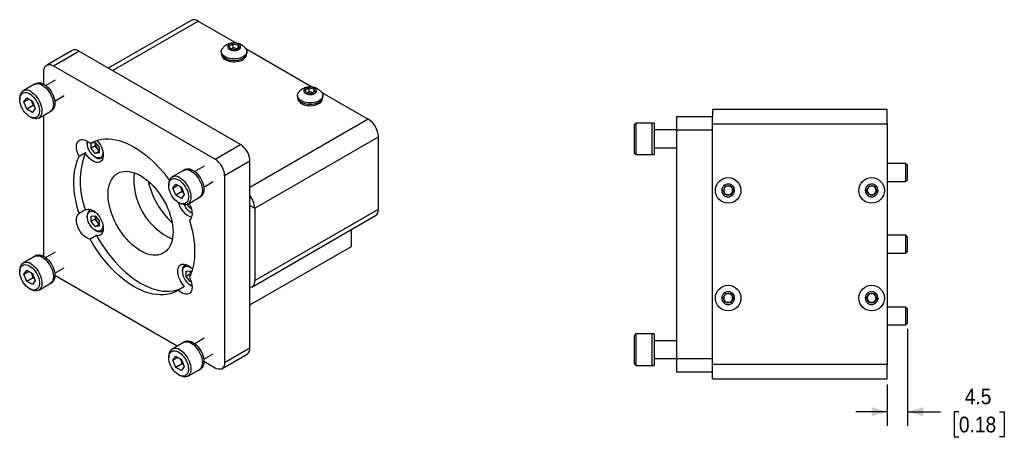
# Model space of a CAD drawing. Header units: millimetres. Extents: x 4 to 432, y 0 to 276.
# Tile 2 of 6: x 6 to 226, y 179 to 272. Entities that reach past the tile are written whole.
import ezdxf

# ---------------------------------------------------------------- set-up
doc = ezdxf.new("R2010")
doc.units = ezdxf.units.MM
doc.linetypes.add('SLD-Solid', pattern=[0])
doc.layers.add('DIMENSIONS', color=140, linetype='SLD-Solid', lineweight=25)
doc.styles.add('SLDTEXTSTYLE0', font='GOTHIC.TTF', dxfattribs={"width": 0.913})
doc.dimstyles.new('SLDDIMSTYLE4', dxfattribs={"dimtxt": 3.5, "dimasz": 3.5, "dimexe": 0, "dimexo": 0.0625, "dimgap": 0.875, "dimtad": 0, "dimtih": 1, "dimtoh": 1, "dimdec": 1, "dimrnd": 1e-09, "dimzin": 12, "dimdsep": 46, "dimtxsty": 'SLDTEXTSTYLE0', "dimsah": 1, "dimcen": 0.09, "dimadec": 0, "dimazin": 3, "dimtfac": 1, "dimtdec": 1, "dimtmove": 0, "dimatfit": 0, "dimfxl": 0, "dimfrac": 2, "dimtolj": 1, "dimtzin": 12, "dimarcsym": 0})

# ---------------------------------------------------------------- blocks, each defined once
blk = doc.blocks.new('_D_8')
at = {"layer": 'DIMENSIONS'}
for p, q in [((203.97, 203.01), (203.97, 181.38)), ((199.47, 190.62), (199.47, 181.38)), ((199.47, 184.56), (192.47, 184.56)), ((203.97, 184.56), (211.31, 184.56)), ((215.44, 184.53), (214.38, 184.53)), ((214.38, 184.53), (214.38, 178.97)), ((224.5, 184.53), (225.56, 184.53)), ((225.56, 184.53), (225.56, 178.97)), ((214.38, 178.97), (215.44, 178.97)), ((225.56, 178.97), (224.5, 178.97))]:
    blk.add_line(p, q, dxfattribs=at)
for points in [[(199.47, 184.56), (195.97, 185.56), (195.97, 183.56)], [(203.97, 184.56), (207.47, 183.56), (207.47, 185.56)]]:
    blk.add_solid(points, dxfattribs=at)
at = {"layer": 'DIMENSIONS', "char_height": 3.5, "attachment_point": 1, "style": 'SLDTEXTSTYLE0'}
for s, insert in [('4.5', (216.74, 189.71)), ('0.18', (215.44, 183.45))]:
    blk.add_mtext(s, dxfattribs=dict(at, insert=insert))

msp = doc.modelspace()

# ---------------------------------------------------------------- linework, layer by layer
for p, q in [((44.18, 271.8), (25.7, 261.13)), ((26.63, 260.6), (45.76, 271.64)), ((45.76, 271.64), (54.32, 266.71)), ((52.66, 266.05), (53.47, 266.52)), ((52.96, 265.41), (52.66, 266.05)), ((53.47, 266.52), (54.59, 266.35)), ((53.47, 266.52), (53.47, 265.67)), ((54.59, 266.35), (54.89, 265.7)), ((54.59, 266.35), (54.59, 265.53)), ((17.62, 265.08), (11.97, 261.81)), ((13.47, 261.66), (19.12, 264.93)), ((55.19, 244.11), (19.12, 264.93)), ((50.92, 264.84), (50.92, 264.53)), ((54.07, 265.23), (52.96, 265.41)), ((53, 265.4), (53.07, 265.44)), ((53.07, 265.44), (53.01, 265.4)), ((53.07, 265.44), (53.47, 265.67)), ((53.47, 265.67), (54.03, 265.59)), ((54.03, 265.59), (54.54, 265.51)), ((54.89, 265.7), (54.07, 265.23)), ((56.37, 265.52), (71.29, 256.91)), ((56.62, 264.53), (56.62, 264.84)), ((13.47, 261.66), (49.53, 240.85)), ((11.35, 257.58), (11.35, 260.44)), ((9.24, 257.55), (6.69, 256.08)), ((9.59, 257.75), (9.24, 257.55)), ((13.88, 258.5), (11.78, 257.28)), ((13.78, 253.82), (15.88, 255.03)), ((67.89, 255.04), (67.89, 254.73)), ((69.63, 256.25), (70.44, 256.72)), ((69.93, 255.61), (69.63, 256.25)), ((71.04, 255.44), (69.93, 255.61)), ((69.97, 255.6), (70.04, 255.64)), ((70.04, 255.64), (69.98, 255.6)), ((70.04, 255.64), (70.44, 255.87)), ((70.44, 256.72), (71.56, 256.55)), ((70.44, 256.72), (70.44, 255.87)), ((70.44, 255.87), (71, 255.79)), ((71, 255.79), (71.52, 255.71)), ((71.86, 255.91), (71.04, 255.44)), ((71.56, 256.55), (71.86, 255.91)), ((71.56, 256.55), (71.56, 255.73)), ((73.34, 255.73), (83.7, 249.74)), ((73.59, 254.73), (73.59, 255.04)), ((5.97, 254.48), (5.97, 254.15)), ((6.91, 253.61), (7.53, 254.5)), ((6.91, 253.61), (7.99, 254.24)), ((7.53, 251.99), (6.91, 253.61)), ((7.53, 254.5), (8.79, 253.78)), ((8.95, 252.81), (7.53, 251.99)), ((8.51, 253.94), (8.64, 253.62)), ((8.64, 253.62), (8.95, 252.81)), ((8.79, 253.78), (9.42, 252.16)), ((8.95, 252.81), (9.23, 252.65)), ((8.79, 251.27), (7.53, 251.99)), ((9.42, 252.16), (8.79, 251.27)), ((10.19, 250.02), (12.74, 251.49)), ((11.35, 219.2), (11.35, 250.68)), ((12.74, 251.49), (13.09, 251.69)), ((152.47, 250.39), (160.47, 250.39)), ((152.47, 250.39), (152.47, 247.39)), ((199.47, 251.89), (160.47, 251.89)), ((160.47, 251.89), (160.47, 250.39)), ((160.47, 247.39), (160.47, 250.39)), ((199.47, 248.71), (199.47, 251.89)), ((8.16, 250.35), (8.44, 250.19)), ((83.7, 249.74), (57.31, 234.51)), ((143.37, 248.89), (142.97, 248.49)), ((142.97, 248.49), (142.97, 242.29)), ((146.97, 248.89), (143.37, 248.89)), ((143.37, 248.89), (143.37, 245.39)), ((147.47, 248.89), (146.97, 248.89)), ((146.97, 248.89), (146.97, 241.89)), ((146.97, 248.89), (146.97, 245.39)), ((147.47, 248.89), (147.47, 241.89)), ((160.47, 248.71), (199.47, 248.71)), ((199.47, 248.71), (199.47, 195.06)), ((152.47, 247.39), (147.47, 247.39)), ((152.47, 247.39), (160.47, 247.39)), ((152.47, 247.39), (152.47, 196.39)), ((160.47, 196.39), (160.47, 247.39)), ((21.03, 244.6), (21.03, 244.35)), ((22.27, 244.65), (21.68, 244.31)), ((21.86, 243.27), (21.86, 244.42)), ((22.78, 243.8), (21.86, 243.27)), ((21.98, 244.49), (22.77, 244.56)), ((22.77, 244.56), (23.67, 243.43)), ((22.78, 244.54), (22.78, 244.41)), ((22.79, 244.53), (22.78, 244.41)), ((22.78, 244.41), (22.78, 243.8)), ((23.23, 243.24), (22.78, 243.8)), ((49.53, 240.85), (55.19, 244.11)), ((58.37, 229.93), (85.95, 245.85)), ((85.95, 229.72), (85.95, 245.85)), ((143.37, 245.39), (143.37, 241.89)), ((146.97, 245.39), (146.97, 241.89)), ((20.61, 242.27), (19.2, 241.45)), ((22.77, 242.15), (21.86, 243.27)), ((22.77, 242.15), (23.67, 242.67)), ((23.67, 242.23), (22.77, 242.15)), ((23.67, 242.69), (23.23, 243.24)), ((23.67, 243.43), (23.67, 242.23)), ((142.97, 242.29), (143.37, 241.89)), ((143.37, 241.89), (146.97, 241.89)), ((146.97, 241.89), (147.47, 241.89)), ((147.47, 243.39), (152.47, 243.39)), ((22.77, 241.35), (22.98, 241.23)), ((24.35, 241.09), (24.55, 241.21)), ((57.31, 240.44), (51.65, 237.17)), ((57.31, 198.79), (57.31, 240.44)), ((203.58, 239.89), (199.47, 239.89)), ((203.97, 239.5), (203.58, 239.89)), ((203.58, 235.89), (203.58, 239.89)), ((203.97, 236.28), (203.97, 239.5)), ((42.47, 238.36), (39.93, 236.89)), ((42.83, 238.57), (42.47, 238.36)), ((47.12, 239.31), (45.01, 238.1)), ((39.2, 235.29), (39.2, 234.96)), ((40.14, 234.42), (40.77, 235.31)), ((40.14, 234.42), (41.23, 235.05)), ((40.77, 235.31), (42.02, 234.59)), ((47.01, 234.63), (49.12, 235.85)), ((51.65, 237.17), (51.65, 195.53)), ((199.47, 235.89), (203.58, 235.89)), ((203.58, 235.89), (203.97, 236.28)), ((40.77, 232.81), (40.14, 234.42)), ((42.18, 233.62), (40.77, 232.81)), ((42.02, 232.08), (40.77, 232.81)), ((41.75, 234.75), (41.87, 234.43)), ((41.87, 234.43), (42.18, 233.62)), ((42.02, 234.59), (42.65, 232.98)), ((42.65, 232.98), (42.02, 232.08)), ((42.18, 233.62), (42.46, 233.46)), ((162.82, 233.89), (163.39, 234.89)), ((163.39, 232.89), (162.82, 233.89)), ((163.39, 234.89), (164.55, 234.89)), ((164.55, 232.89), (163.39, 232.89)), ((164.55, 234.89), (165.13, 233.89)), ((165.13, 233.89), (164.55, 232.89)), ((194.82, 233.89), (195.39, 234.89)), ((195.39, 232.89), (194.82, 233.89)), ((195.39, 234.89), (196.55, 234.89)), ((196.55, 232.89), (195.39, 232.89)), ((196.55, 234.89), (197.13, 233.89)), ((197.13, 233.89), (196.55, 232.89)), ((41.4, 231.17), (41.68, 231)), ((43.98, 229.9), (43.29, 230.76)), ((43.43, 230.83), (45.97, 232.3)), ((45.97, 232.3), (46.33, 232.5)), ((20.61, 229.53), (19.2, 228.71)), ((21.8, 229.64), (21.6, 229.53)), ((43.98, 229.9), (44.17, 230.01)), ((44.2, 229.92), (43.98, 229.9)), ((43.98, 229.11), (44.19, 228.98)), ((44.4, 228.88), (44.19, 228.98)), ((57.31, 230.55), (58.37, 229.93)), ((58.37, 229.93), (58.37, 213.8)), ((58.37, 213.8), (85.95, 229.72)), ((21.03, 228.27), (21.03, 228.02)), ((21.86, 228.15), (22.77, 228.23)), ((21.86, 226.94), (21.86, 228.15)), ((22.78, 227.47), (21.86, 226.94)), ((22.77, 225.82), (21.86, 226.94)), ((22.77, 228.23), (23.67, 227.1)), ((22.77, 225.82), (23.67, 226.34)), ((22.78, 228.21), (22.78, 228.08)), ((22.79, 228.2), (22.78, 228.08)), ((22.78, 228.08), (22.78, 227.47)), ((23.23, 226.91), (22.78, 227.47)), ((23.67, 226.36), (23.23, 226.91)), ((23.67, 227.1), (23.67, 225.9)), ((57.71, 212.34), (85.29, 228.26)), ((23.67, 225.9), (22.77, 225.82)), ((22.77, 225.02), (22.98, 224.9)), ((24.35, 224.76), (24.55, 224.88)), ((79.94, 221.41), (79.94, 225.17)), ((23.09, 223.81), (21.68, 222.99)), ((203.58, 223.89), (199.47, 223.89)), ((203.97, 223.5), (203.58, 223.89)), ((203.58, 219.89), (203.58, 223.89)), ((203.97, 220.28), (203.97, 223.5)), ((13.88, 220.12), (11.78, 218.91)), ((57.31, 208.35), (79.94, 221.41)), ((199.47, 219.89), (203.58, 219.89)), ((203.58, 219.89), (203.97, 220.28)), ((9.24, 219.17), (6.69, 217.7)), ((9.59, 219.38), (9.24, 219.17)), ((5.97, 216.1), (5.97, 215.77)), ((6.91, 215.23), (7.53, 216.12)), ((6.91, 215.23), (7.99, 215.86)), ((7.53, 213.62), (6.91, 215.23)), ((7.53, 216.12), (8.79, 215.4)), ((8.51, 215.56), (8.64, 215.24)), ((8.64, 215.24), (8.95, 214.43)), ((8.79, 215.4), (9.42, 213.78)), ((13.78, 215.44), (15.88, 216.65)), ((42.25, 216.02), (42.25, 215.78)), ((43.01, 217.39), (42.82, 217.28)), ((43.07, 215.9), (43.98, 215.98)), ((43.07, 214.7), (43.07, 215.9)), ((43.99, 215.23), (43.07, 214.7)), ((43.98, 215.98), (44.27, 215.62)), ((43.99, 215.97), (43.99, 215.83)), ((44, 215.96), (43.99, 215.83)), ((43.99, 215.83), (43.99, 215.23)), ((44.08, 215.12), (43.99, 215.23)), ((8.95, 214.43), (7.53, 213.62)), ((8.79, 212.89), (7.53, 213.62)), ((9.42, 213.78), (8.79, 212.89)), ((8.95, 214.43), (9.23, 214.27)), ((10.19, 211.64), (12.74, 213.11)), ((12.74, 213.11), (13.09, 213.31)), ((41.08, 199.18), (13.82, 214.92)), ((43.98, 213.57), (43.07, 214.7)), ((43.98, 213.57), (44.17, 213.68)), ((44.2, 213.59), (43.98, 213.57)), ((8.16, 211.98), (8.44, 211.81)), ((42.74, 212.47), (41.32, 211.65)), ((43.98, 212.78), (44.19, 212.65)), ((44.4, 212.55), (44.19, 212.65)), ((162.82, 209.89), (163.39, 210.89)), ((163.39, 210.89), (164.55, 210.89)), ((164.55, 210.89), (165.13, 209.89)), ((194.82, 209.89), (195.39, 210.89)), ((195.39, 210.89), (196.55, 210.89)), ((196.55, 210.89), (197.13, 209.89)), ((163.39, 208.89), (162.82, 209.89)), ((164.55, 208.89), (163.39, 208.89)), ((165.13, 209.89), (164.55, 208.89)), ((195.39, 208.89), (194.82, 209.89)), ((196.55, 208.89), (195.39, 208.89)), ((197.13, 209.89), (196.55, 208.89)), ((203.58, 207.89), (199.47, 207.89)), ((203.97, 207.5), (203.58, 207.89)), ((203.58, 203.89), (203.58, 207.89)), ((203.97, 204.28), (203.97, 207.5)), ((203.58, 203.89), (203.97, 204.28)), ((199.47, 203.89), (203.58, 203.89)), ((42.47, 199.99), (39.93, 198.52)), ((42.83, 200.19), (42.47, 199.99)), ((47.12, 200.93), (45.01, 199.72)), ((143.37, 201.89), (142.97, 201.49)), ((142.97, 201.49), (142.97, 195.29)), ((146.97, 201.89), (143.37, 201.89)), ((143.37, 201.89), (143.37, 198.39)), ((147.47, 201.89), (146.97, 201.89)), ((146.97, 201.89), (146.97, 194.89)), ((146.97, 201.89), (146.97, 198.39)), ((147.47, 201.89), (147.47, 194.89)), ((152.47, 200.39), (147.47, 200.39)), ((51.65, 195.53), (57.31, 198.79)), ((143.37, 198.39), (143.37, 194.89)), ((146.97, 198.39), (146.97, 194.89)), ((39.2, 196.91), (39.2, 196.59)), ((40.14, 196.05), (40.77, 196.94)), ((40.14, 196.05), (41.23, 196.67)), ((40.77, 194.43), (40.14, 196.05)), ((40.77, 196.94), (42.02, 196.21)), ((41.75, 196.37), (41.87, 196.05)), ((41.87, 196.05), (42.18, 195.25)), ((42.02, 196.21), (42.65, 194.6)), ((47.01, 196.26), (49.12, 197.47)), ((49.53, 194.3), (47.05, 195.73)), ((51.03, 194.15), (56.69, 197.42)), ((147.47, 196.39), (152.47, 196.39)), ((152.47, 196.39), (160.47, 196.39)), ((152.47, 196.39), (152.47, 193.39)), ((160.47, 193.39), (160.47, 196.39)), ((42.18, 195.25), (40.77, 194.43)), ((42.02, 193.71), (40.77, 194.43)), ((42.65, 194.6), (42.02, 193.71)), ((42.18, 195.25), (42.46, 195.09)), ((43.43, 192.45), (45.97, 193.92)), ((45.97, 193.92), (46.33, 194.13)), ((142.97, 195.29), (143.37, 194.89)), ((143.37, 194.89), (146.97, 194.89)), ((146.97, 194.89), (147.47, 194.89)), ((160.47, 193.39), (152.47, 193.39)), ((199.47, 195.06), (160.47, 195.06)), ((160.47, 191.89), (160.47, 193.39)), ((199.47, 191.89), (199.47, 195.06)), ((41.4, 192.79), (41.68, 192.63)), ((160.47, 191.89), (199.47, 191.89))]:
    msp.add_line(p, q)
at = {"flags": 128}
for points in [[(55.79, 263.68), (55.45, 263.51), (55.07, 263.37), (54.65, 263.28), (54.22, 263.21), (53.77, 263.19), (53.33, 263.21), (52.89, 263.28), (52.48, 263.37), (52.1, 263.51), (51.76, 263.68), (51.47, 263.87), (51.23, 264.09), (51.06, 264.33), (50.96, 264.58), (50.92, 264.84), (50.96, 265.1), (51.06, 265.35), (51.21, 265.56)], [(50.92, 264.53), (50.96, 264.27), (51.06, 264.02), (51.23, 263.78), (51.47, 263.56), (51.76, 263.37), (52.1, 263.2), (52.48, 263.06), (52.89, 262.96), (53.33, 262.9), (53.77, 262.88), (54.22, 262.9), (54.65, 262.96), (55.07, 263.06), (55.45, 263.2), (55.79, 263.37)], [(51.03, 264.09), (51.07, 263.88), (51.18, 263.63), (51.36, 263.4), (51.61, 263.18), (51.91, 263), (52.26, 262.84), (52.64, 262.71), (53.06, 262.63), (53.5, 262.58), (53.94, 262.58), (54.38, 262.61), (54.8, 262.69), (55.2, 262.8), (55.55, 262.95), (55.87, 263.13), (56.13, 263.34), (56.32, 263.57), (56.46, 263.81), (56.52, 264.07), (56.52, 264.09)], [(56.33, 265.56), (56.48, 265.35), (56.59, 265.1), (56.62, 264.84), (56.59, 264.58), (56.48, 264.33), (56.31, 264.09), (56.08, 263.87), (55.79, 263.68)], [(11.35, 260.44), (11.37, 260.81), (11.45, 261.14), (11.58, 261.42), (11.75, 261.64), (11.97, 261.81), (12.22, 261.92), (12.5, 261.95), (12.81, 261.92), (13.14, 261.82), (13.47, 261.66)], [(9.24, 257.55), (9.37, 257.61), (9.65, 257.69), (9.96, 257.71), (10.29, 257.66), (10.64, 257.55), (10.99, 257.38), (11.34, 257.14), (11.69, 256.86), (12.02, 256.52), (12.33, 256.15), (12.61, 255.74), (12.86, 255.31), (13.07, 254.86), (13.24, 254.41), (13.36, 253.95), (13.44, 253.51), (13.47, 253.09), (13.44, 252.7), (13.36, 252.34), (13.24, 252.03), (13.07, 251.77), (12.86, 251.57), (12.74, 251.49)], [(9.59, 257.75), (9.72, 257.82), (10.01, 257.9), (10.32, 257.91), (10.65, 257.87), (10.99, 257.75), (11.34, 257.58), (11.7, 257.35), (12.04, 257.06), (12.37, 256.73), (12.68, 256.35), (12.96, 255.95), (13.21, 255.51), (13.43, 255.06), (13.6, 254.61), (13.72, 254.16), (13.79, 253.71), (13.82, 253.29), (13.79, 252.9), (13.72, 252.55), (13.6, 252.23), (13.43, 251.97), (13.21, 251.77), (13.09, 251.69)], [(10.99, 257.38), (11.34, 257.14), (11.69, 256.86), (12.02, 256.52), (12.33, 256.15), (12.61, 255.74), (12.86, 255.31), (13.07, 254.86), (13.24, 254.41), (13.36, 253.95), (13.44, 253.51), (13.47, 253.09), (13.44, 252.7), (13.36, 252.34), (13.24, 252.03), (13.07, 251.77), (12.86, 251.57), (12.74, 251.49)], [(5.97, 254.15), (6, 254.52), (6.07, 254.86), (6.2, 255.14), (6.37, 255.38), (6.58, 255.55), (6.83, 255.67), (7.11, 255.71), (7.42, 255.69), (7.74, 255.61), (8.08, 255.46), (8.41, 255.25), (8.74, 254.99), (9.06, 254.68), (9.35, 254.32), (9.62, 253.93), (9.85, 253.52), (10.05, 253.09), (10.19, 252.66), (10.3, 252.23), (10.35, 251.82), (10.35, 251.43), (10.3, 251.08), (10.19, 250.76), (10.05, 250.5), (9.85, 250.3), (9.62, 250.15), (9.35, 250.07), (9.06, 250.06), (8.74, 250.11), (8.41, 250.23), (8.08, 250.4), (7.74, 250.64), (7.42, 250.93), (7.11, 251.27), (6.83, 251.64), (6.58, 252.04), (6.37, 252.46), (6.2, 252.9), (6.07, 253.33), (6, 253.75), (5.97, 254.15)], [(8.44, 255.91), (8.8, 255.67), (9.14, 255.39), (9.47, 255.05), (9.78, 254.68), (10.07, 254.27), (10.32, 253.84), (10.53, 253.39), (10.7, 252.94), (10.82, 252.48), (10.89, 252.04), (10.92, 251.62), (10.89, 251.23), (10.82, 250.87), (10.7, 250.56), (10.53, 250.3), (10.32, 250.1), (10.07, 249.95), (9.78, 249.87), (9.47, 249.85), (9.14, 249.9), (8.8, 250.02), (8.44, 250.19), (8.44, 250.19)], [(72.76, 253.88), (72.42, 253.71), (72.04, 253.58), (71.62, 253.48), (71.19, 253.42), (70.74, 253.4), (70.3, 253.42), (69.86, 253.48), (69.45, 253.58), (69.07, 253.71), (68.73, 253.88), (68.44, 254.08), (68.2, 254.3), (68.03, 254.53), (67.93, 254.79), (67.89, 255.04), (67.93, 255.3), (68.03, 255.55), (68.18, 255.76)], [(73.3, 255.76), (73.45, 255.55), (73.56, 255.3), (73.59, 255.04), (73.56, 254.79), (73.45, 254.53), (73.28, 254.3), (73.05, 254.08), (72.76, 253.88)], [(8.54, 253.92), (8.57, 253.8), (8.64, 253.62)], [(67.89, 254.73), (67.93, 254.48), (68.03, 254.22), (68.2, 253.99), (68.44, 253.77), (68.73, 253.57), (69.07, 253.4), (69.45, 253.27), (69.86, 253.17), (70.3, 253.11), (70.74, 253.09), (71.19, 253.11), (71.62, 253.17), (72.04, 253.27), (72.42, 253.4), (72.76, 253.57)], [(68, 254.29), (68.04, 254.08), (68.15, 253.83), (68.33, 253.6), (68.58, 253.39), (68.88, 253.2), (69.23, 253.04), (69.61, 252.92), (70.03, 252.83), (70.47, 252.79), (70.91, 252.78), (71.35, 252.82), (71.77, 252.89), (72.17, 253.01), (72.53, 253.16), (72.84, 253.34), (73.1, 253.54), (73.29, 253.77), (73.43, 254.02), (73.49, 254.27), (73.49, 254.29)], [(19.2, 241.45), (18.99, 241.88), (18.82, 242.32), (18.7, 242.76), (18.62, 243.18), (18.59, 243.59), (18.62, 243.97), (18.69, 244.31), (18.81, 244.6), (18.98, 244.85), (19.19, 245.04), (19.43, 245.16), (19.71, 245.23), (20.02, 245.23), (20.34, 245.17), (20.67, 245.04), (21.01, 244.85), (21.35, 244.61), (21.68, 244.31)], [(23.18, 245.04), (23.41, 244.78), (23.7, 244.4), (23.96, 243.98), (24.18, 243.55), (24.36, 243.1), (24.49, 242.66), (24.57, 242.22), (24.6, 241.8), (24.58, 241.41), (24.51, 241.07), (24.39, 240.76), (24.22, 240.51), (24.01, 240.32), (23.75, 240.19), (23.47, 240.13), (23.16, 240.13), (22.83, 240.2), (22.48, 240.34), (22.14, 240.54), (21.8, 240.8), (21.46, 241.1), (21.15, 241.46), (20.87, 241.85), (20.61, 242.27), (20.61, 242.27)], [(21.03, 244.6), (21.04, 244.78), (21.04, 244.83)], [(21.03, 244.35), (21.06, 244.68), (21.08, 244.8)], [(24.47, 242.74), (24.49, 242.53), (24.49, 242.19), (24.44, 241.88), (24.34, 241.62), (24.2, 241.4), (24.02, 241.25), (23.8, 241.15), (23.55, 241.12), (23.27, 241.15), (22.99, 241.24), (22.69, 241.4), (22.4, 241.61), (22.12, 241.87), (21.86, 242.17), (21.62, 242.51), (21.42, 242.87), (21.25, 243.25), (21.13, 243.63), (21.06, 244), (21.03, 244.35), (21.03, 244.35)], [(21.68, 244.31), (22.28, 244.66), (22.91, 244.94), (23.58, 245.15), (24.28, 245.3), (25.01, 245.37), (25.76, 245.38), (26.54, 245.32), (27.34, 245.19), (28.15, 244.99), (28.97, 244.73), (29.81, 244.4), (30.65, 244.01), (31.5, 243.55), (32.34, 243.03), (33.19, 242.45), (34.02, 241.82), (34.85, 241.13), (35.66, 240.38), (36.46, 239.59), (37.24, 238.76), (37.99, 237.88), (38.72, 236.96), (39.33, 236.13)], [(19.2, 228.71), (18.87, 229.84), (18.59, 230.96), (18.37, 232.06), (18.2, 233.15), (18.08, 234.22), (18.03, 235.26), (18.03, 236.26), (18.08, 237.24), (18.2, 238.18), (18.37, 239.07), (18.59, 239.91), (18.87, 240.71), (19.2, 241.45)], [(40.16, 224.62), (40.14, 223.93), (40.06, 223.28), (39.93, 222.67), (39.76, 222.1), (39.53, 221.57), (39.26, 221.1), (38.95, 220.68), (38.59, 220.32), (38.2, 220.02), (37.76, 219.78), (37.3, 219.6), (36.8, 219.49), (36.27, 219.44), (35.72, 219.46), (35.15, 219.55), (34.57, 219.7), (33.97, 219.91), (33.37, 220.18), (32.76, 220.52), (32.16, 220.91), (31.56, 221.36), (30.96, 221.86), (30.39, 222.41), (29.83, 223.01), (29.29, 223.64), (28.78, 224.31), (28.29, 225.02), (27.84, 225.75), (27.43, 226.5), (27.05, 227.26), (26.71, 228.04), (26.42, 228.83), (26.17, 229.61), (25.97, 230.39), (25.82, 231.15), (25.72, 231.9), (25.67, 232.63), (25.67, 233.33), (25.72, 234), (25.82, 234.63), (25.97, 235.22), (26.17, 235.77), (26.42, 236.27), (26.71, 236.71), (27.05, 237.1), (27.43, 237.44), (27.84, 237.71), (28.29, 237.92), (28.78, 238.06), (29.29, 238.14), (29.83, 238.15), (30.39, 238.1), (30.96, 237.99), (31.56, 237.8), (32.16, 237.56), (32.76, 237.25), (33.37, 236.89), (33.97, 236.47), (34.57, 235.99), (35.15, 235.47), (35.72, 234.89), (36.27, 234.28), (36.8, 233.62), (37.3, 232.94), (37.76, 232.22), (38.2, 231.48), (38.59, 230.72), (38.95, 229.95), (39.26, 229.16), (39.53, 228.38), (39.76, 227.6), (39.93, 226.83), (40.06, 226.07), (40.14, 225.33), (40.16, 224.62)], [(42.47, 238.36), (42.6, 238.43), (42.89, 238.51), (43.2, 238.53), (43.53, 238.48), (43.87, 238.36), (44.22, 238.19), (44.58, 237.96), (44.92, 237.67), (45.25, 237.34), (45.56, 236.96), (45.84, 236.56), (46.09, 236.12), (46.31, 235.68), (46.48, 235.22), (46.6, 234.77), (46.67, 234.32), (46.7, 233.9), (46.67, 233.51), (46.6, 233.16), (46.48, 232.85), (46.31, 232.59), (46.09, 232.38), (45.97, 232.3)], [(42.83, 238.57), (42.96, 238.63), (43.24, 238.71), (43.55, 238.73), (43.88, 238.68), (44.23, 238.57), (44.58, 238.39), (44.93, 238.16), (45.28, 237.88), (45.61, 237.54), (45.92, 237.17), (46.2, 236.76), (46.45, 236.33), (46.66, 235.88), (46.83, 235.42), (46.95, 234.97), (47.03, 234.53), (47.05, 234.11), (47.03, 233.72), (46.95, 233.36), (46.83, 233.05), (46.66, 232.79), (46.45, 232.58), (46.33, 232.5)], [(44.22, 238.19), (44.58, 237.96), (44.92, 237.67), (45.25, 237.34), (45.56, 236.96), (45.84, 236.56), (46.09, 236.12), (46.31, 235.68), (46.48, 235.22), (46.6, 234.77), (46.67, 234.32), (46.7, 233.9), (46.67, 233.51), (46.6, 233.16), (46.48, 232.85), (46.31, 232.59), (46.09, 232.38), (45.97, 232.3)], [(39.2, 234.96), (39.23, 235.34), (39.31, 235.67), (39.43, 235.96), (39.6, 236.19), (39.82, 236.37), (40.07, 236.48), (40.35, 236.53), (40.65, 236.51), (40.98, 236.43), (41.31, 236.28), (41.65, 236.07), (41.98, 235.8), (42.29, 235.49), (42.59, 235.14), (42.85, 234.75), (43.09, 234.33), (43.28, 233.91), (43.43, 233.47), (43.53, 233.04), (43.58, 232.63), (43.58, 232.24), (43.53, 231.89), (43.43, 231.58), (43.28, 231.32), (43.09, 231.11), (42.85, 230.97), (42.59, 230.89), (42.29, 230.87), (41.98, 230.92), (41.65, 231.04), (41.31, 231.22), (40.98, 231.46), (40.65, 231.74), (40.35, 232.08), (40.07, 232.45), (39.82, 232.86), (39.6, 233.28), (39.43, 233.71), (39.31, 234.14), (39.23, 234.56), (39.2, 234.96)], [(41.68, 236.72), (42.03, 236.49), (42.38, 236.2), (42.71, 235.87), (43.02, 235.49), (43.3, 235.09), (43.55, 234.65), (43.76, 234.21), (43.93, 233.75), (44.05, 233.3), (44.13, 232.86), (44.15, 232.43), (44.13, 232.04), (44.05, 231.69), (43.93, 231.38), (43.76, 231.12), (43.55, 230.91), (43.3, 230.77), (43.02, 230.69), (42.71, 230.67), (42.38, 230.72), (42.03, 230.83), (41.68, 231), (41.68, 231)], [(41.78, 234.73), (41.81, 234.61), (41.87, 234.43)], [(43.71, 231), (43.81, 230.82), (44.02, 230.39), (44.18, 229.96), (44.31, 229.52), (44.38, 229.09), (44.4, 228.69), (44.38, 228.31), (44.3, 227.97), (44.18, 227.68), (44.01, 227.44), (43.8, 227.25)], [(21.68, 222.99), (21.35, 223.08), (21.01, 223.22), (20.67, 223.43), (20.34, 223.68), (20.02, 223.99), (19.71, 224.34), (19.43, 224.73), (19.19, 225.14), (18.98, 225.57), (18.81, 226.01), (18.69, 226.45), (18.62, 226.87), (18.59, 227.28), (18.62, 227.65), (18.7, 227.99), (18.82, 228.28), (18.99, 228.53), (19.2, 228.71)], [(20.61, 229.53), (20.87, 229.66), (21.15, 229.72), (21.46, 229.71), (21.8, 229.64), (22.14, 229.5), (22.48, 229.3), (22.83, 229.04), (23.16, 228.73), (23.47, 228.38), (23.75, 227.98), (24.01, 227.56), (24.22, 227.13), (24.39, 226.68), (24.51, 226.23), (24.58, 225.8), (24.6, 225.39), (24.57, 225.01), (24.49, 224.67), (24.36, 224.38), (24.18, 224.14), (23.96, 223.96), (23.7, 223.84), (23.41, 223.79), (23.09, 223.81)], [(21.03, 228.02), (21.06, 228.35), (21.13, 228.63), (21.25, 228.87), (21.42, 229.06), (21.62, 229.18), (21.86, 229.25), (22.12, 229.25), (22.4, 229.19), (22.69, 229.06), (22.99, 228.88), (23.08, 228.81)], [(24.47, 226.41), (24.49, 226.2), (24.49, 225.86), (24.44, 225.55), (24.34, 225.29), (24.2, 225.07), (24.02, 224.92), (23.8, 224.82), (23.55, 224.79), (23.27, 224.82), (22.99, 224.91), (22.69, 225.07), (22.4, 225.28), (22.12, 225.54), (21.86, 225.84), (21.62, 226.18), (21.42, 226.54), (21.25, 226.92), (21.13, 227.3), (21.06, 227.67), (21.03, 228.02), (21.03, 228.02)], [(43.8, 227.25), (44.13, 226.13), (44.41, 225.01), (44.63, 223.9), (44.8, 222.82), (44.91, 221.75), (44.97, 220.71), (44.97, 219.7), (44.91, 218.73), (44.8, 217.79), (44.63, 216.9), (44.41, 216.05), (44.13, 215.26), (43.8, 214.51)], [(41.32, 211.65), (40.72, 211.31), (40.09, 211.03), (39.42, 210.82), (38.72, 210.67), (37.99, 210.59), (37.24, 210.59), (36.46, 210.65), (35.66, 210.78), (34.85, 210.97), (34.02, 211.24), (33.19, 211.57), (32.34, 211.96), (31.5, 212.42), (30.65, 212.94), (29.81, 213.51), (28.97, 214.15), (28.15, 214.84), (27.34, 215.58), (26.54, 216.37), (25.76, 217.21), (25.01, 218.09), (24.28, 219.01), (23.58, 219.96), (22.91, 220.94), (22.28, 221.96), (21.68, 222.99)], [(23.09, 223.81), (23.69, 222.77), (24.32, 221.76), (24.99, 220.78), (25.69, 219.82), (26.42, 218.9), (27.18, 218.03), (27.95, 217.19), (28.75, 216.4), (29.56, 215.66), (30.39, 214.97), (31.22, 214.33), (32.07, 213.75), (32.91, 213.23), (33.76, 212.78), (34.6, 212.38), (35.44, 212.05), (36.26, 211.79), (37.08, 211.59), (37.87, 211.46), (38.65, 211.4), (39.4, 211.41), (40.13, 211.49), (40.83, 211.63), (41.5, 211.84), (42.14, 212.12), (42.14, 212.13)], [(8.44, 217.53), (8.8, 217.3), (9.14, 217.01), (9.47, 216.68), (9.78, 216.3), (10.07, 215.89), (10.32, 215.46), (10.53, 215.01), (10.7, 214.56), (10.82, 214.11), (10.89, 213.66), (10.92, 213.24), (10.89, 212.85), (10.82, 212.49), (10.7, 212.18), (10.53, 211.92), (10.32, 211.72), (10.07, 211.58), (9.78, 211.49), (9.47, 211.48), (9.14, 211.53), (8.8, 211.64), (8.44, 211.81), (8.44, 211.81)], [(9.24, 219.17), (9.37, 219.24), (9.65, 219.32), (9.96, 219.33), (10.29, 219.28), (10.64, 219.17), (10.99, 219), (11.34, 218.77), (11.69, 218.48), (12.02, 218.15), (12.33, 217.77), (12.61, 217.36), (12.86, 216.93), (13.07, 216.48), (13.24, 216.03), (13.36, 215.57), (13.44, 215.13), (13.47, 214.71), (13.44, 214.32), (13.36, 213.96), (13.24, 213.65), (13.07, 213.39), (12.86, 213.19), (12.74, 213.11)], [(9.59, 219.38), (9.72, 219.44), (10.01, 219.52), (10.32, 219.54), (10.65, 219.49), (10.99, 219.38), (11.34, 219.2), (11.7, 218.97), (12.04, 218.68), (12.37, 218.35), (12.68, 217.98), (12.96, 217.57), (13.21, 217.14), (13.43, 216.69), (13.6, 216.23), (13.72, 215.78), (13.79, 215.34), (13.82, 214.92), (13.79, 214.52), (13.72, 214.17), (13.6, 213.86), (13.43, 213.6), (13.21, 213.39), (13.09, 213.31)], [(10.99, 219), (11.34, 218.77), (11.69, 218.48), (12.02, 218.15), (12.33, 217.77), (12.61, 217.36), (12.86, 216.93), (13.07, 216.48), (13.24, 216.03), (13.36, 215.57), (13.44, 215.13), (13.47, 214.71), (13.44, 214.32), (13.36, 213.96), (13.24, 213.65), (13.07, 213.39), (12.86, 213.19), (12.74, 213.11)], [(42.74, 212.47), (42.42, 212.82), (42.13, 213.2), (41.87, 213.62), (41.65, 214.05), (41.47, 214.5), (41.34, 214.94), (41.25, 215.38), (41.22, 215.8), (41.24, 216.18), (41.32, 216.53), (41.44, 216.84), (41.61, 217.09), (41.82, 217.28), (42.07, 217.41), (42.36, 217.47), (42.67, 217.47), (43, 217.4), (43.34, 217.26), (43.69, 217.06), (44.03, 216.8), (44.36, 216.49), (44.5, 216.35)], [(5.97, 215.77), (6, 216.14), (6.07, 216.48), (6.2, 216.76), (6.37, 217), (6.58, 217.17), (6.83, 217.29), (7.11, 217.34), (7.42, 217.32), (7.74, 217.23), (8.08, 217.09), (8.41, 216.88), (8.74, 216.61), (9.06, 216.3), (9.35, 215.94), (9.62, 215.56), (9.85, 215.14), (10.05, 214.71), (10.19, 214.28), (10.3, 213.85), (10.35, 213.44), (10.35, 213.05), (10.3, 212.7), (10.19, 212.39), (10.05, 212.13), (9.85, 211.92), (9.62, 211.78), (9.35, 211.69), (9.06, 211.68), (8.74, 211.73), (8.41, 211.85), (8.08, 212.03), (7.74, 212.26), (7.42, 212.55), (7.11, 212.89), (6.83, 213.26), (6.58, 213.66), (6.37, 214.09), (6.2, 214.52), (6.07, 214.95), (6, 215.37), (5.97, 215.77)], [(8.54, 215.54), (8.57, 215.42), (8.64, 215.24)], [(42.25, 215.78), (42.27, 216.1), (42.35, 216.39), (42.47, 216.62), (42.63, 216.81), (42.83, 216.94), (43.07, 217), (43.33, 217.01), (43.61, 216.94), (43.91, 216.82), (44.2, 216.63), (44.3, 216.56)], [(43.8, 214.51), (44.01, 214.08), (44.18, 213.65), (44.3, 213.21), (44.38, 212.78), (44.4, 212.38), (44.38, 212), (44.31, 211.66), (44.18, 211.36), (44.02, 211.12), (43.81, 210.93), (43.56, 210.8), (43.29, 210.74), (42.98, 210.74), (42.66, 210.8), (42.32, 210.93), (41.98, 211.11), (41.65, 211.36), (41.32, 211.65)], [(58.37, 213.8), (58.34, 213.41), (58.26, 213.06), (58.12, 212.76), (57.94, 212.52), (57.71, 212.34), (57.44, 212.23), (57.31, 212.21)], [(42.47, 199.99), (42.6, 200.05), (42.89, 200.13), (43.2, 200.15), (43.53, 200.1), (43.87, 199.99), (44.22, 199.81), (44.58, 199.58), (44.92, 199.29), (45.25, 198.96), (45.56, 198.59), (45.84, 198.18), (46.09, 197.75), (46.31, 197.3), (46.48, 196.84), (46.6, 196.39), (46.67, 195.95), (46.7, 195.53), (46.67, 195.13), (46.6, 194.78), (46.48, 194.47), (46.31, 194.21), (46.09, 194), (45.97, 193.92)], [(42.83, 200.19), (42.96, 200.25), (43.24, 200.34), (43.55, 200.35), (43.88, 200.3), (44.23, 200.19), (44.58, 200.02), (44.93, 199.78), (45.28, 199.5), (45.61, 199.16), (45.92, 198.79), (46.2, 198.38), (46.45, 197.95), (46.66, 197.5), (46.83, 197.05), (46.95, 196.59), (47.03, 196.15), (47.05, 195.73), (47.03, 195.34), (46.95, 194.98), (46.83, 194.67), (46.66, 194.41), (46.45, 194.21), (46.33, 194.13)], [(39.2, 196.59), (39.23, 196.96), (39.31, 197.29), (39.43, 197.58), (39.6, 197.81), (39.82, 197.99), (40.07, 198.1), (40.35, 198.15), (40.65, 198.13), (40.98, 198.05), (41.31, 197.9), (41.65, 197.69), (41.98, 197.43), (42.29, 197.11), (42.59, 196.76), (42.85, 196.37), (43.09, 195.96), (43.28, 195.53), (43.43, 195.09), (43.53, 194.67), (43.58, 194.25), (43.58, 193.87), (43.53, 193.51), (43.43, 193.2), (43.28, 192.94), (43.09, 192.74), (42.85, 192.59), (42.59, 192.51), (42.29, 192.49), (41.98, 192.55), (41.65, 192.66), (41.31, 192.84), (40.98, 193.08), (40.65, 193.37), (40.35, 193.7), (40.07, 194.08), (39.82, 194.48), (39.6, 194.9), (39.43, 195.33), (39.31, 195.76), (39.23, 196.19), (39.2, 196.59)], [(41.68, 198.34), (42.03, 198.11), (42.38, 197.82), (42.71, 197.49), (43.02, 197.12), (43.3, 196.71), (43.55, 196.28), (43.76, 195.83), (43.93, 195.37), (44.05, 194.92), (44.13, 194.48), (44.15, 194.06), (44.13, 193.66), (44.05, 193.31), (43.93, 193), (43.76, 192.74), (43.55, 192.53), (43.3, 192.39), (43.02, 192.31), (42.71, 192.29), (42.38, 192.34), (42.03, 192.45), (41.68, 192.63), (41.68, 192.63)], [(44.22, 199.81), (44.58, 199.58), (44.92, 199.29), (45.25, 198.96), (45.56, 198.59), (45.84, 198.18), (46.09, 197.75), (46.31, 197.3), (46.48, 196.84), (46.6, 196.39), (46.67, 195.95), (46.7, 195.53), (46.67, 195.13), (46.6, 194.78), (46.48, 194.47), (46.31, 194.21), (46.09, 194), (45.97, 193.92)], [(41.78, 196.36), (41.81, 196.24), (41.87, 196.05)], [(51.65, 195.53), (51.63, 195.16), (51.55, 194.83), (51.42, 194.55), (51.25, 194.32), (51.03, 194.15), (50.78, 194.05), (50.49, 194.01), (50.19, 194.04), (49.86, 194.14), (49.53, 194.3)]]:
    msp.add_lwpolyline(points, dxfattribs=at)
for centre in [(163.97, 233.89), (195.97, 233.89), (163.97, 209.89), (195.97, 209.89)]:
    msp.add_circle(centre, 2.85)
for centre, radius, start, end in [((44.84, 270.36), 1.58, 54.0823, 114.6073), ((18.25, 263.72), 1.5, 54.0822, 114.6073), ((53.77, 264.07), 1.54, 80.2288, 117.3572), ((53.85, 264.28), 1.32, 62.7788, 81.939), ((55.21, 264.66), 1.42, 294.0743, 354.6055), ((9.97, 255.96), 1.74, 54.0761, 114.6134), ((7.49, 254.71), 1.53, 51.281, 188.7298), ((70.74, 254.28), 1.54, 80.2288, 117.3572), ((70.82, 254.48), 1.32, 62.7788, 81.939), ((11.03, 254.54), 2.57, 201.1014, 223.9961), ((72.18, 254.87), 1.42, 294.0744, 354.6055), ((81.11, 245.65), 4.84, 2.3869, 57.6131), ((24.74, 244.5), 1.96, 182.6392, 219.7722), ((52.74, 240.25), 4.58, 2.3869, 57.6131), ((37.11, 235.9), 17.68, 158.8877, 201.1123), ((24.55, 244.27), 1.68, 218.0119, 238.2422), ((23.75, 242.25), 1.28, 232.8814, 308.8207), ((47.08, 236.98), 4.58, 2.3869, 57.6131), ((46.1, 236.41), 14.7, 174.4439, 245.5507), ((43.2, 236.78), 1.74, 54.0762, 114.6134), ((52.24, 239.95), 18.07, 192.8142, 227.1804), ((40.72, 235.52), 1.53, 51.281, 188.7298), ((44.26, 235.36), 2.57, 201.1013, 223.9961), ((163.97, 233.89), 1, 150, 210), ((163.97, 233.89), 1, 90, 150), ((163.97, 233.89), 1, 210, 270), ((163.97, 233.89), 1, 30, 90), ((163.97, 233.89), 1, 270, 330), ((163.97, 233.89), 1, 330, 30), ((195.97, 233.89), 1, 150, 210), ((195.97, 233.89), 1, 90, 150), ((195.97, 233.89), 1, 210, 270), ((195.97, 233.89), 1, 30, 90), ((195.97, 233.89), 1, 270, 330), ((195.97, 233.89), 1, 330, 30), ((45.78, 232.17), 4.53, 192.5149, 250.6052), ((45.64, 231.98), 3.3, 203.2647, 247.8851), ((53.45, 229.69), 4.93, 2.8679, 38.4278), ((22.25, 228.46), 1.23, 109.3139, 188.9733), ((84.4, 229.54), 1.56, 304.8623, 6.4499), ((24.74, 228.17), 1.96, 182.6392, 219.7722), ((24.55, 227.94), 1.68, 218.0116, 238.2425), ((23.75, 225.92), 1.28, 232.8813, 308.8208), ((7.49, 216.33), 1.53, 51.2809, 188.7298), ((9.97, 217.59), 1.74, 54.0761, 114.6134), ((11.03, 216.16), 2.57, 201.1015, 223.996), ((43.47, 216.21), 1.23, 109.3138, 188.9733), ((45.81, 215.86), 3.56, 181.42, 246.6333), ((45.71, 215.87), 1.72, 181.4048, 202.0344), ((163.97, 209.89), 1, 90, 150), ((163.97, 209.89), 1, 30, 90), ((195.97, 209.89), 1, 90, 150), ((195.97, 209.89), 1, 30, 90), ((163.97, 209.89), 1, 150, 210), ((163.97, 209.89), 1, 210, 270), ((163.97, 209.89), 1, 270, 330), ((163.97, 209.89), 1, 330, 30), ((195.97, 209.89), 1, 150, 210), ((195.97, 209.89), 1, 210, 270), ((195.97, 209.89), 1, 270, 330), ((195.97, 209.89), 1, 330, 30), ((43.2, 198.4), 1.74, 54.0762, 114.6134), ((40.72, 197.15), 1.53, 51.281, 188.7298), ((55.84, 198.63), 1.48, 305.0014, 6.3108), ((44.26, 196.98), 2.57, 201.1014, 223.9961)]:
    msp.add_arc(centre, radius, start, end)
for points, knots in [([(56.33, 265.56), (56.32, 265.58), (56.24, 265.68), (56.07, 265.85), (55.8, 266.08), (55.49, 266.29), (55.14, 266.47), (54.75, 266.62), (54.33, 266.71), (53.89, 266.76), (53.44, 266.75), (53, 266.67), (52.56, 266.54), (52.15, 266.34), (51.76, 266.09), (51.45, 265.83), (51.28, 265.64), (51.22, 265.56)], [0, 0, 0, 0, 0.009881, 0.065791, 0.125203, 0.190044, 0.258722, 0.330335, 0.404106, 0.479448, 0.555937, 0.633284, 0.7113, 0.789873, 0.868951, 0.948542, 1, 1, 1, 1]), ([(54.78, 266.46), (54.85, 266.42), (54.91, 266.38), (55.01, 266.29), (55.05, 266.24), (55.13, 266.14), (55.15, 266.09), (55.19, 265.98), (55.2, 265.93), (55.2, 265.77), (55.16, 265.66), (55.02, 265.46), (54.91, 265.37), (54.72, 265.26), (54.64, 265.22), (54.49, 265.16), (54.41, 265.14), (54.23, 265.1), (54.14, 265.08), (53.96, 265.06), (53.87, 265.05), (53.59, 265.05), (53.4, 265.08), (53.06, 265.16), (52.9, 265.22), (52.7, 265.33), (52.64, 265.38), (52.54, 265.46), (52.49, 265.51), (52.42, 265.61), (52.39, 265.66), (52.36, 265.77), (52.35, 265.82), (52.35, 265.98), (52.39, 266.09), (52.53, 266.29), (52.63, 266.38), (52.83, 266.5), (52.9, 266.53), (53.06, 266.59), (53.14, 266.62), (53.31, 266.66), (53.4, 266.67), (53.59, 266.69), (53.68, 266.7), (53.96, 266.7), (54.14, 266.68), (54.49, 266.6), (54.65, 266.54), (54.78, 266.46)], [0, 0, 0, 0, 0.03125, 0.03125, 0.0625, 0.0625, 0.09375, 0.09375, 0.125, 0.125, 0.1875, 0.1875, 0.25, 0.25, 0.28125, 0.28125, 0.3125, 0.3125, 0.34375, 0.34375, 0.375, 0.375, 0.4375, 0.4375, 0.5, 0.5, 0.53125, 0.53125, 0.5625, 0.5625, 0.59375, 0.59375, 0.625, 0.625, 0.6875, 0.6875, 0.75, 0.75, 0.78125, 0.78125, 0.8125, 0.8125, 0.84375, 0.84375, 0.875, 0.875, 0.9375, 0.9375, 1, 1, 1, 1]), ([(73.3, 255.77), (73.29, 255.78), (73.21, 255.88), (73.04, 256.05), (72.77, 256.28), (72.46, 256.49), (72.11, 256.67), (71.72, 256.82), (71.3, 256.92), (70.86, 256.96), (70.42, 256.95), (69.97, 256.87), (69.54, 256.74), (69.12, 256.55), (68.73, 256.3), (68.42, 256.03), (68.25, 255.84), (68.19, 255.76)], [0, 0, 0, 0, 0.009881, 0.065791, 0.125203, 0.190044, 0.258722, 0.330335, 0.404106, 0.479448, 0.555937, 0.633284, 0.7113, 0.789873, 0.868951, 0.948542, 1, 1, 1, 1]), ([(71.75, 256.66), (71.82, 256.62), (71.88, 256.58), (71.98, 256.49), (72.02, 256.44), (72.1, 256.34), (72.12, 256.29), (72.16, 256.19), (72.17, 256.13), (72.17, 255.97), (72.13, 255.86), (71.99, 255.67), (71.88, 255.57), (71.69, 255.46), (71.61, 255.43), (71.46, 255.37), (71.38, 255.34), (71.2, 255.3), (71.11, 255.28), (70.93, 255.26), (70.84, 255.26), (70.56, 255.26), (70.37, 255.28), (70.03, 255.36), (69.87, 255.42), (69.67, 255.54), (69.61, 255.58), (69.51, 255.67), (69.46, 255.72), (69.39, 255.82), (69.36, 255.87), (69.33, 255.97), (69.32, 256.03), (69.32, 256.19), (69.36, 256.3), (69.5, 256.49), (69.6, 256.59), (69.8, 256.7), (69.87, 256.73), (70.03, 256.79), (70.11, 256.82), (70.28, 256.86), (70.37, 256.88), (70.56, 256.9), (70.65, 256.9), (70.93, 256.9), (71.12, 256.88), (71.46, 256.8), (71.62, 256.74), (71.75, 256.66)], [0, 0, 0, 0, 0.03125, 0.03125, 0.0625, 0.0625, 0.09375, 0.09375, 0.125, 0.125, 0.1875, 0.1875, 0.25, 0.25, 0.28125, 0.28125, 0.3125, 0.3125, 0.34375, 0.34375, 0.375, 0.375, 0.4375, 0.4375, 0.5, 0.5, 0.53125, 0.53125, 0.5625, 0.5625, 0.59375, 0.59375, 0.625, 0.625, 0.6875, 0.6875, 0.75, 0.75, 0.78125, 0.78125, 0.8125, 0.8125, 0.84375, 0.84375, 0.875, 0.875, 0.9375, 0.9375, 1, 1, 1, 1]), ([(165.4, 233.89), (165.4, 233.79), (165.39, 233.7), (165.35, 233.52), (165.32, 233.43), (165.25, 233.25), (165.21, 233.17), (165.1, 233.02), (165.04, 232.94), (164.85, 232.75), (164.69, 232.64), (164.34, 232.5), (164.16, 232.46), (163.88, 232.46), (163.78, 232.47), (163.6, 232.51), (163.51, 232.53), (163.34, 232.6), (163.26, 232.65), (163.1, 232.75), (163.03, 232.81), (162.83, 233.01), (162.73, 233.17), (162.58, 233.51), (162.55, 233.7), (162.55, 233.98), (162.55, 234.07), (162.59, 234.25), (162.62, 234.34), (162.69, 234.52), (162.73, 234.6), (162.84, 234.75), (162.9, 234.83), (163.09, 235.02), (163.25, 235.13), (163.6, 235.27), (163.78, 235.31), (164.06, 235.31), (164.16, 235.3), (164.34, 235.26), (164.43, 235.24), (164.6, 235.17), (164.68, 235.12), (164.84, 235.02), (164.91, 234.96), (165.11, 234.76), (165.21, 234.6), (165.36, 234.26), (165.4, 234.07), (165.4, 233.89)], [0, 0, 0, 0, 0.03125, 0.03125, 0.0625, 0.0625, 0.09375, 0.09375, 0.125, 0.125, 0.1875, 0.1875, 0.25, 0.25, 0.28125, 0.28125, 0.3125, 0.3125, 0.34375, 0.34375, 0.375, 0.375, 0.4375, 0.4375, 0.5, 0.5, 0.53125, 0.53125, 0.5625, 0.5625, 0.59375, 0.59375, 0.625, 0.625, 0.6875, 0.6875, 0.75, 0.75, 0.78125, 0.78125, 0.8125, 0.8125, 0.84375, 0.84375, 0.875, 0.875, 0.9375, 0.9375, 1, 1, 1, 1]), ([(197.4, 233.89), (197.4, 233.79), (197.39, 233.7), (197.35, 233.52), (197.32, 233.43), (197.25, 233.25), (197.21, 233.17), (197.1, 233.02), (197.04, 232.94), (196.85, 232.75), (196.69, 232.64), (196.34, 232.5), (196.16, 232.46), (195.88, 232.46), (195.78, 232.47), (195.6, 232.51), (195.51, 232.53), (195.34, 232.6), (195.26, 232.65), (195.1, 232.75), (195.03, 232.81), (194.83, 233.01), (194.73, 233.17), (194.58, 233.51), (194.55, 233.7), (194.55, 233.98), (194.55, 234.07), (194.59, 234.25), (194.62, 234.34), (194.69, 234.52), (194.73, 234.6), (194.84, 234.75), (194.9, 234.83), (195.09, 235.02), (195.25, 235.13), (195.6, 235.27), (195.78, 235.31), (196.06, 235.31), (196.16, 235.3), (196.34, 235.26), (196.43, 235.24), (196.6, 235.17), (196.68, 235.12), (196.84, 235.02), (196.91, 234.96), (197.11, 234.76), (197.21, 234.6), (197.36, 234.26), (197.4, 234.07), (197.4, 233.89)], [0, 0, 0, 0, 0.03125, 0.03125, 0.0625, 0.0625, 0.09375, 0.09375, 0.125, 0.125, 0.1875, 0.1875, 0.25, 0.25, 0.28125, 0.28125, 0.3125, 0.3125, 0.34375, 0.34375, 0.375, 0.375, 0.4375, 0.4375, 0.5, 0.5, 0.53125, 0.53125, 0.5625, 0.5625, 0.59375, 0.59375, 0.625, 0.625, 0.6875, 0.6875, 0.75, 0.75, 0.78125, 0.78125, 0.8125, 0.8125, 0.84375, 0.84375, 0.875, 0.875, 0.9375, 0.9375, 1, 1, 1, 1]), ([(165.4, 209.89), (165.4, 209.79), (165.39, 209.7), (165.35, 209.52), (165.32, 209.43), (165.25, 209.25), (165.21, 209.17), (165.1, 209.02), (165.04, 208.94), (164.85, 208.75), (164.69, 208.64), (164.34, 208.5), (164.16, 208.46), (163.88, 208.46), (163.78, 208.47), (163.6, 208.51), (163.51, 208.53), (163.34, 208.6), (163.26, 208.65), (163.1, 208.75), (163.03, 208.81), (162.83, 209.01), (162.73, 209.17), (162.58, 209.51), (162.55, 209.7), (162.55, 209.98), (162.55, 210.07), (162.59, 210.25), (162.62, 210.34), (162.69, 210.52), (162.73, 210.6), (162.84, 210.75), (162.9, 210.83), (163.09, 211.02), (163.25, 211.13), (163.6, 211.27), (163.78, 211.31), (164.06, 211.31), (164.16, 211.3), (164.34, 211.26), (164.43, 211.24), (164.6, 211.17), (164.68, 211.12), (164.84, 211.02), (164.91, 210.96), (165.11, 210.76), (165.21, 210.6), (165.36, 210.26), (165.4, 210.07), (165.4, 209.89)], [0, 0, 0, 0, 0.03125, 0.03125, 0.0625, 0.0625, 0.09375, 0.09375, 0.125, 0.125, 0.1875, 0.1875, 0.25, 0.25, 0.28125, 0.28125, 0.3125, 0.3125, 0.34375, 0.34375, 0.375, 0.375, 0.4375, 0.4375, 0.5, 0.5, 0.53125, 0.53125, 0.5625, 0.5625, 0.59375, 0.59375, 0.625, 0.625, 0.6875, 0.6875, 0.75, 0.75, 0.78125, 0.78125, 0.8125, 0.8125, 0.84375, 0.84375, 0.875, 0.875, 0.9375, 0.9375, 1, 1, 1, 1]), ([(197.4, 209.89), (197.4, 209.79), (197.39, 209.7), (197.35, 209.52), (197.32, 209.43), (197.25, 209.25), (197.21, 209.17), (197.1, 209.02), (197.04, 208.94), (196.85, 208.75), (196.69, 208.64), (196.34, 208.5), (196.16, 208.46), (195.88, 208.46), (195.78, 208.47), (195.6, 208.51), (195.51, 208.53), (195.34, 208.6), (195.26, 208.65), (195.1, 208.75), (195.03, 208.81), (194.83, 209.01), (194.73, 209.17), (194.58, 209.51), (194.55, 209.7), (194.55, 209.98), (194.55, 210.07), (194.59, 210.25), (194.62, 210.34), (194.69, 210.52), (194.73, 210.6), (194.84, 210.75), (194.9, 210.83), (195.09, 211.02), (195.25, 211.13), (195.6, 211.27), (195.78, 211.31), (196.06, 211.31), (196.16, 211.3), (196.34, 211.26), (196.43, 211.24), (196.6, 211.17), (196.68, 211.12), (196.84, 211.02), (196.91, 210.96), (197.11, 210.76), (197.21, 210.6), (197.36, 210.26), (197.4, 210.07), (197.4, 209.89)], [0, 0, 0, 0, 0.03125, 0.03125, 0.0625, 0.0625, 0.09375, 0.09375, 0.125, 0.125, 0.1875, 0.1875, 0.25, 0.25, 0.28125, 0.28125, 0.3125, 0.3125, 0.34375, 0.34375, 0.375, 0.375, 0.4375, 0.4375, 0.5, 0.5, 0.53125, 0.53125, 0.5625, 0.5625, 0.59375, 0.59375, 0.625, 0.625, 0.6875, 0.6875, 0.75, 0.75, 0.78125, 0.78125, 0.8125, 0.8125, 0.84375, 0.84375, 0.875, 0.875, 0.9375, 0.9375, 1, 1, 1, 1])]:
    msp.add_open_spline(points, degree=3, knots=knots)

# ---------------------------------------------------------------- dimensions: what is measured, and where the dimension line sits
at = {"layer": 'DIMENSIONS'}
dim = msp.add_linear_dim(base=(203.97, 184.56), p1=(199.47, 191.89), p2=(203.97, 204.28), dimstyle='SLDDIMSTYLE4', dxfattribs=at)
dim.commit()
dim.dimension.update_dxf_attribs({"geometry": '_D_8', "text_midpoint": (219.97, 184.56), "dimtype": 160})

doc.saveas('drawing.dxf')
